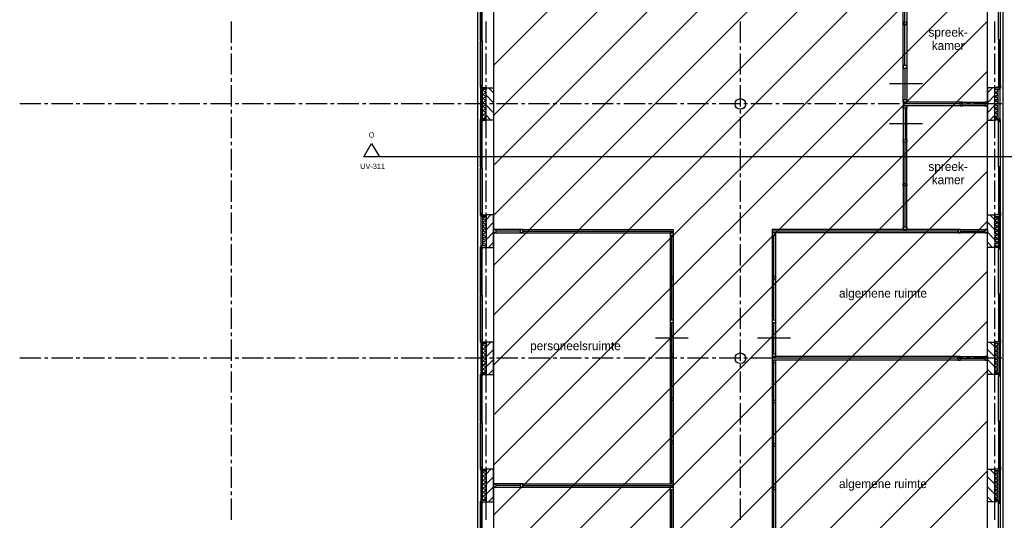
# Model space of a CAD drawing. Extents: x -66955 to 52345, y -20450 to 69550.
# Tile 127 of 132: x 7870 to 35740, y 31864 to 46035. Entities that reach past the tile are written whole.
import ezdxf
from ezdxf.enums import TextEntityAlignment as Align

# ---------------------------------------------------------------- set-up
doc = ezdxf.new("R2010")
doc.units = 0
doc.header["$MEASUREMENT"] = 0
doc.linetypes.add('DASHED', pattern=[0.75, 0.5, -0.25])
doc.linetypes.add('LEEG', pattern=[1, -1])
for name, color, linetype in [('-01-', 7, 'CONTINUOUS'), ('-22-', 7, 'CONTINUOUS'), ('-32-', 7, 'CONTINUOUS'), ('STRAMIEN--E3-', 7, 'CONTINUOUS'), ('STRAMIEN--E7-', 7, 'CONTINUOUS'), ('VERD1$--11-', 7, 'CONTINUOUS'), ('VERD1$--21-', 7, 'CONTINUOUS'), ('VERD1$--22-', 7, 'CONTINUOUS'), ('VERD1$--28-', 7, 'CONTINUOUS'), ('VERD1$--31-', 7, 'CONTINUOUS')]:
    doc.layers.add(name, color=color, linetype=linetype)
doc.styles.add('txt', font='TXT', dxfattribs={"height": 0.2})

# ---------------------------------------------------------------- blocks, each defined once
blk = doc.blocks.new('*O70')
at = {"layer": '-22-', "color": 7, "linetype": 'CONTINUOUS'}
blk.add_line((348, 0), (-348, 0), dxfattribs=at)
blk.add_lwpolyline([(-415, 50), (-415, -50), (415, -50), (415, 50)], close=True, dxfattribs=at)
at = {"layer": '-32-', "color": 7, "linetype": 'CONTINUOUS'}
for points in [[(-415, -50), (-415, 50), (-348, 50), (-348, -50)], [(348, -50), (348, 50), (415, 50), (415, -50)]]:
    blk.add_lwpolyline(points, close=True, dxfattribs=at)
blk = doc.blocks.new('*O71')
at = {"layer": '-22-', "color": 7, "linetype": 'CONTINUOUS'}
for p, q in [((-1, -716), (-1, 1683)), ((-1, -1683), (-1, -783)), ((0, -1683), (0, -783))]:
    blk.add_line(p, q, dxfattribs=at)
blk.add_lwpolyline([(49, 1750), (-51, 1750), (-51, -1750), (49, -1750)], close=True, dxfattribs=at)
at = {"layer": '-32-', "color": 7, "linetype": 'CONTINUOUS'}
blk.add_line((465, -1233), (-465, -1233), dxfattribs=at)
for points in [[(49, 1750), (-51, 1750), (-51, 1683), (49, 1683)], [(50, 517), (-50, 517), (-50, 450), (50, 450)], [(50, -716), (-50, -716), (-50, -783), (50, -783)], [(50, -1683), (-50, -1683), (-50, -1750), (50, -1750)]]:
    blk.add_lwpolyline(points, close=True, dxfattribs=at)
blk = doc.blocks.new('*O73')
at = {"layer": '-22-', "color": 7, "linetype": 'CONTINUOUS'}
blk.add_line((-347.99, 0), (348.01, 0), dxfattribs=at)
blk.add_lwpolyline([(415.01, 50), (415.01, -50), (-414.99, -50), (-414.99, 50)], close=True, dxfattribs=at)
at = {"layer": '-32-', "color": 7, "linetype": 'CONTINUOUS'}
for points in [[(-347.99, -50), (-347.99, 50), (-414.99, 50), (-414.99, -50)], [(415.01, -50), (415.01, 50), (348.01, 50), (348.01, -50)]]:
    blk.add_lwpolyline(points, close=True, dxfattribs=at)
blk = doc.blocks.new('*O74')
at = {"layer": '-22-', "color": 7, "linetype": 'CONTINUOUS'}
for p, q in [((-1, -716), (-1, 1683)), ((-1, -1683), (-1, -783)), ((0, -1683), (0, -783))]:
    blk.add_line(p, q, dxfattribs=at)
blk.add_lwpolyline([(49, 1750), (-51, 1750), (-51, -1750), (49, -1750)], close=True, dxfattribs=at)
at = {"layer": '-32-', "color": 7, "linetype": 'CONTINUOUS'}
blk.add_line((465, -1233), (-465, -1233), dxfattribs=at)
for points in [[(49, 1750), (-51, 1750), (-51, 1683), (49, 1683)], [(50, 517), (-50, 517), (-50, 450), (50, 450)], [(50, -716), (-50, -716), (-50, -783), (50, -783)], [(50, -1683), (-50, -1683), (-50, -1750), (50, -1750)]]:
    blk.add_lwpolyline(points, close=True, dxfattribs=at)
blk = doc.blocks.new('*O75')
at = {"layer": '-22-', "color": 7, "linetype": 'CONTINUOUS'}
blk.add_line((348, 0), (-348, 0), dxfattribs=at)
blk.add_lwpolyline([(-415, 50), (-415, -50), (415, -50), (415, 50)], close=True, dxfattribs=at)
at = {"layer": '-32-', "color": 7, "linetype": 'CONTINUOUS'}
for points in [[(-415, -50), (-415, 50), (-348, 50), (-348, -50)], [(348, -50), (348, 50), (415, 50), (415, -50)]]:
    blk.add_lwpolyline(points, close=True, dxfattribs=at)
blk = doc.blocks.new('*O77')
at = {"layer": '-22-', "color": 7, "linetype": 'CONTINUOUS'}
blk.add_line((-347.99, 0), (348.01, 0), dxfattribs=at)
blk.add_lwpolyline([(415.01, 50), (415.01, -50), (-414.99, -50), (-414.99, 50)], close=True, dxfattribs=at)
at = {"layer": '-32-', "color": 7, "linetype": 'CONTINUOUS'}
for points in [[(-347.99, -50), (-347.99, 50), (-414.99, 50), (-414.99, -50)], [(415.01, -50), (415.01, 50), (348.01, 50), (348.01, -50)]]:
    blk.add_lwpolyline(points, close=True, dxfattribs=at)
blk = doc.blocks.new('*O78')
at = {"layer": '-22-', "color": 7, "linetype": 'CONTINUOUS'}
blk.add_line((-347.99, 0), (348.01, 0), dxfattribs=at)
blk.add_lwpolyline([(415.01, 50), (415.01, -50), (-414.99, -50), (-414.99, 50)], close=True, dxfattribs=at)
at = {"layer": '-32-', "color": 7, "linetype": 'CONTINUOUS'}
for points in [[(-347.99, -50), (-347.99, 50), (-414.99, 50), (-414.99, -50)], [(415.01, -50), (415.01, 50), (348.01, 50), (348.01, -50)]]:
    blk.add_lwpolyline(points, close=True, dxfattribs=at)
blk = doc.blocks.new('*O76')
at = {"layer": '-22-', "color": 7, "linetype": 'CONTINUOUS'}
for p, q in [((2422.51, 3650), (-2838.5, 3650)), ((-2838.5, 3650), (-2838.5, 3550)), ((2422.51, 3650), (2422.51, 3550)), ((2422.51, 3550), (-2838.5, 3550)), ((-2788.5, -2516), (-2788.5, 3550)), ((-2788.5, -3483), (-2788.5, -2583)), ((-2787.5, -3483), (-2787.5, -2583)), ((2422.51, -3550), (-2838.5, -3550)), ((-2838.5, -3550), (-2838.5, -3650)), ((2422.51, -3550), (2422.51, -3650)), ((2422.51, -3650), (-2838.5, -3650))]:
    blk.add_line(p, q, dxfattribs=at)
at = {"layer": '-22-', "color": 7, "linetype": 'LEEG'}
for p, q in [((2422.51, 3600), (-2838.5, 3600)), ((2422.51, -3600), (-2838.5, -3600))]:
    blk.add_line(p, q, dxfattribs=at)
at = {"layer": '-22-', "color": 7, "linetype": 'CONTINUOUS'}
blk.add_lwpolyline([(-2738.5, 3550), (-2838.5, 3550), (-2838.5, -3550), (-2738.5, -3550)], close=True, dxfattribs=at)
at = {"layer": '-32-', "color": 7, "linetype": 'CONTINUOUS'}
blk.add_line((-2322.5, -3033), (-3252.5, -3033), dxfattribs=at)
for points in [[(-2738.5, 3550), (-2838.5, 3550), (-2838.5, 3483), (-2738.5, 3483)], [(-2738.5, 2416), (-2838.5, 2416), (-2838.5, 2349), (-2738.5, 2349)], [(-2738.5, 1183), (-2838.5, 1183), (-2838.5, 1116), (-2738.5, 1116)], [(-2738.5, -50), (-2838.5, -50), (-2838.5, -117), (-2738.5, -117)], [(-2737.5, -1283), (-2837.5, -1283), (-2837.5, -1350), (-2737.5, -1350)], [(-2737.5, -2516), (-2837.5, -2516), (-2837.5, -2583), (-2737.5, -2583)], [(-2737.5, -3483), (-2837.5, -3483), (-2837.5, -3550), (-2737.5, -3550)]]:
    blk.add_lwpolyline(points, close=True, dxfattribs=at)
at = {"layer": '-22-', "color": 7, "linetype": 'CONTINUOUS'}
for name, p in [('*O78', (2837.5, 3600)), ('*O77', (2837.5, -3600))]:
    blk.add_blockref(name, p, dxfattribs=at)
blk = doc.blocks.new('*O128')
at = {"layer": 'VERD1$--31-', "color": 7, "linetype": 'CONTINUOUS'}
for points in [[(53.5, 1382), (53.5, 1363), (75.5, 1363), (75.5, 1338), (-66.5, 1338), (-66.5, 1382)], [(92.5, 1277), (92.5, 1355), (87.5, 1355), (87.5, 1333), (42.5, 1333), (42.5, 1299), (87.5, 1299), (87.5, 1277)], [(42.5, 1299), (87.5, 1299), (87.5, 17), (42.5, 17)], [(83.5, 1333), (83.5, 1338), (53.5, 1338), (53.5, 1333)], [(87.5, 39), (92.5, 39), (92.5, 1277), (87.5, 1277)], [(92.5, -39), (92.5, 39), (87.5, 39), (87.5, 17), (42.5, 17), (42.5, -17), (87.5, -17), (87.5, -39)], [(87.5, -17), (42.5, -17), (42.5, -1299), (87.5, -1299)], [(87.5, -1277), (92.5, -1277), (92.5, -39), (87.5, -39)], [(53.5, -1382), (53.5, -1363), (75.5, -1363), (75.5, -1338), (-66.5, -1338), (-66.5, -1382)], [(92.5, -1277), (92.5, -1355), (87.5, -1355), (87.5, -1333), (42.5, -1333), (42.5, -1299), (87.5, -1299), (87.5, -1277)], [(83.5, -1333), (83.5, -1338), (53.5, -1338), (53.5, -1333)]]:
    blk.add_lwpolyline(points, close=True, dxfattribs=at)
blk = doc.blocks.new('MERKKF')
at = {"layer": 'VERD1$--31-', "color": 7, "linetype": 'CONTINUOUS'}
blk.add_blockref('*O128', (276.5, -1800), dxfattribs=at)
blk = doc.blocks.new('*O191')
at = {"layer": 'VERD1$--31-', "color": 7, "linetype": 'CONTINUOUS'}
for points in [[(-1382, -53.5), (-1363, -53.5), (-1363, -75.5), (-1338, -75.5), (-1338, 66.5), (-1382, 66.5)], [(1382, -53.5), (1363, -53.5), (1363, -75.5), (1338, -75.5), (1338, 66.5), (1382, 66.5)], [(-1277, -92.5), (-1355, -92.5), (-1355, -87.5), (-1333, -87.5), (-1333, -42.5), (-1299, -42.5), (-1299, -87.5), (-1277, -87.5)], [(-1333, -83.5), (-1338, -83.5), (-1338, -53.5), (-1333, -53.5)], [(-17, -87.5), (-17, -42.5), (-1299, -42.5), (-1299, -87.5)], [(-1277, -87.5), (-1277, -92.5), (-39, -92.5), (-39, -87.5)], [(-39, -92.5), (39, -92.5), (39, -87.5), (17, -87.5), (17, -42.5), (-17, -42.5), (-17, -87.5), (-39, -87.5)], [(1299, -42.5), (1299, -87.5), (17, -87.5), (17, -42.5)], [(39, -87.5), (39, -92.5), (1277, -92.5), (1277, -87.5)], [(1277, -92.5), (1355, -92.5), (1355, -87.5), (1333, -87.5), (1333, -42.5), (1299, -42.5), (1299, -87.5), (1277, -87.5)], [(1333, -83.5), (1338, -83.5), (1338, -53.5), (1333, -53.5)]]:
    blk.add_lwpolyline(points, close=True, dxfattribs=at)
blk = doc.blocks.new('MRKKFS')
at = {"layer": 'VERD1$--31-', "color": 7, "linetype": 'CONTINUOUS'}
blk.add_blockref('*O191', (1382, -66.5), dxfattribs=at)
blk = doc.blocks.new('*O260')
at = {"layer": 'STRAMIEN--E3-', "color": 251, "linetype": 'DASHED'}
blk.add_line((6450, -437), (-16921, -437), dxfattribs=at)
at = {"layer": 'STRAMIEN--E3-', "color": 251, "linetype": 'CONTINUOUS'}
for points in [[(-17142.44, -53), (-16921, -437), (-17363.88, -437)], [(6228.56, -53), (6450, -437), (6007.12, -437)]]:
    blk.add_lwpolyline(points, close=True, dxfattribs=at)
at = {"layer": 'STRAMIEN--E3-', "color": 7, "linetype": 'DASHED', "style": 'txt'}
for p in [(-17142.44, 187), (6228.56, 187)]:
    blk.add_text('O', height=150, dxfattribs=at).set_placement(p, align=Align.MIDDLE)

msp = doc.modelspace()

# ---------------------------------------------------------------- linework, layer by layer
at = {"layer": '-22-', "color": 7, "linetype": 'CONTINUOUS'}
for p, q in [((32929, 44734), (32929, 47133)), ((32930, 43767), (32930, 44667)), ((34489.99, 43700), (32880, 43700)), ((32880, 43700), (32880, 43600)), ((34489.99, 43600), (32880, 43600)), ((32930, 43533), (32930, 42633)), ((34489.99, 43700), (34489.99, 43600)), ((34556.99, 43650), (35193, 43650)), ((32929, 42566), (32929, 40167)), ((22110, 40100), (26380, 40100)), ((22110, 40000), (22110, 40100)), ((22110, 40000), (26380, 40000)), ((26330, 37534), (26330, 39933)), ((26380, 40000), (26380, 40100)), ((34430, 40100), (29168.99, 40100)), ((29168.99, 40100), (29168.99, 40000)), ((34430, 40000), (29168.99, 40000)), ((34430, 40100), (34430, 40000)), ((26330, 36567), (26330, 37467)), ((26331, 32900), (26331, 37467)), ((22110, 32900), (26380, 32900)), ((22110, 32800), (22110, 32900)), ((26380, 32800), (26380, 32900)), ((22110, 32800), (26380, 32800))]:
    msp.add_line(p, q, dxfattribs=at)
at = {"layer": '-22-', "color": 7, "linetype": 'LEEG'}
for p, q in [((34489.99, 43650), (32880, 43650)), ((22110, 40050), (26380, 40050)), ((34430, 40050), (29168.99, 40050)), ((22110, 32850), (26380, 32850))]:
    msp.add_line(p, q, dxfattribs=at)
at = {"layer": '-22-', "color": 7, "linetype": 'CONTINUOUS'}
for points in [[(32980, 43700), (32880, 43700), (32880, 47200), (32980, 47200)], [(32980, 43600), (32880, 43600), (32880, 40100), (32980, 40100)], [(35260, 43700), (35260, 43600), (34489.99, 43600), (34489.99, 43700)], [(26380, 40000), (26280, 40000), (26280, 32900), (26380, 32900)]]:
    msp.add_lwpolyline(points, close=True, dxfattribs=at)
at = {"layer": '-32-', "color": 7, "linetype": 'CONTINUOUS'}
for p, q in [((33425, 44217), (32495, 44217)), ((33425, 43083), (32495, 43083)), ((26796, 37017), (25866, 37017))]:
    msp.add_line(p, q, dxfattribs=at)
for points in [[(32980, 45967), (32880, 45967), (32880, 45900), (32980, 45900)], [(32980, 44734), (32880, 44734), (32880, 44667), (32980, 44667)], [(32980, 43767), (32880, 43767), (32880, 43700), (32980, 43700)], [(32980, 43533), (32880, 43533), (32880, 43600), (32980, 43600)], [(34556.99, 43600), (34556.99, 43700), (34489.99, 43700), (34489.99, 43600)], [(35260, 43600), (35260, 43700), (35193, 43700), (35193, 43600)], [(32980, 42566), (32880, 42566), (32880, 42633), (32980, 42633)], [(32980, 41333), (32880, 41333), (32880, 41400), (32980, 41400)], [(32980, 40100), (32880, 40100), (32880, 40167), (32980, 40167)], [(26380, 40000), (26280, 40000), (26280, 39933), (26380, 39933)], [(26381, 38767), (26281, 38767), (26281, 38700), (26381, 38700)], [(26381, 37534), (26281, 37534), (26281, 37467), (26381, 37467)], [(26381, 36567), (26281, 36567), (26281, 36500), (26381, 36500)], [(26381, 35334), (26281, 35334), (26281, 35267), (26381, 35267)], [(26381, 34101), (26281, 34101), (26281, 34034), (26381, 34034)], [(26381, 32967), (26281, 32967), (26281, 32900), (26381, 32900)]]:
    msp.add_lwpolyline(points, close=True, dxfattribs=at)
at = {"layer": 'STRAMIEN--E7-', "color": 1, "linetype": 'CONTINUOUS'}
for p, q in [((13870, 45680), (13870, 45980)), ((21070, 45680), (21070, 45980)), ((28270, 45680), (28270, 45980)), ((35470, 45680), (35470, 45980)), ((13870, 45380), (13870, 45680)), ((21070, 45380), (21070, 45680)), ((28270, 45380), (28270, 45680)), ((35470, 45380), (35470, 45680)), ((13870, 45180), (13870, 45280)), ((21070, 45180), (21070, 45280)), ((28270, 45180), (28270, 45280)), ((35470, 45180), (35470, 45280)), ((13870, 44780), (13870, 45080)), ((21070, 44780), (21070, 45080)), ((28270, 44780), (28270, 45080)), ((35470, 44780), (35470, 45080)), ((13870, 44480), (13870, 44780)), ((21070, 44480), (21070, 44780)), ((28270, 44480), (28270, 44780)), ((35470, 44480), (35470, 44780)), ((13870, 44280), (13870, 44380)), ((21070, 44280), (21070, 44380)), ((28270, 44280), (28270, 44380)), ((35470, 44280), (35470, 44380)), ((13870, 43880), (13870, 44180)), ((21070, 43880), (21070, 44180)), ((28270, 43880), (28270, 44180)), ((35470, 43880), (35470, 44180)), ((13870, 43580), (13870, 43880)), ((21070, 43580), (21070, 43880)), ((28270, 43580), (28270, 43880)), ((35470, 43580), (35470, 43880)), ((8170, 43650), (7870, 43650)), ((8470, 43650), (8170, 43650)), ((8670, 43650), (8570, 43650)), ((9070, 43650), (8770, 43650)), ((9370, 43650), (9070, 43650)), ((9570, 43650), (9470, 43650)), ((9970, 43650), (9670, 43650)), ((10270, 43650), (9970, 43650)), ((10470, 43650), (10370, 43650)), ((10870, 43650), (10570, 43650)), ((11170, 43650), (10870, 43650)), ((11370, 43650), (11270, 43650)), ((11770, 43650), (11470, 43650)), ((12070, 43650), (11770, 43650)), ((12270, 43650), (12170, 43650)), ((12670, 43650), (12370, 43650)), ((12970, 43650), (12670, 43650)), ((13170, 43650), (13070, 43650)), ((13570, 43650), (13270, 43650)), ((13870, 43650), (13570, 43650)), ((13870, 43380), (13870, 43480)), ((14070, 43650), (13970, 43650)), ((14470, 43650), (14170, 43650)), ((14770, 43650), (14470, 43650)), ((14970, 43650), (14870, 43650)), ((15370, 43650), (15070, 43650)), ((15670, 43650), (15370, 43650)), ((15870, 43650), (15770, 43650)), ((16270, 43650), (15970, 43650)), ((16570, 43650), (16270, 43650)), ((16770, 43650), (16670, 43650)), ((17170, 43650), (16870, 43650)), ((17470, 43650), (17170, 43650)), ((17670, 43650), (17570, 43650)), ((18070, 43650), (17770, 43650)), ((18370, 43650), (18070, 43650)), ((18570, 43650), (18470, 43650)), ((18970, 43650), (18670, 43650)), ((19270, 43650), (18970, 43650)), ((19470, 43650), (19370, 43650)), ((19870, 43650), (19570, 43650)), ((20170, 43650), (19870, 43650)), ((20370, 43650), (20270, 43650)), ((20770, 43650), (20470, 43650)), ((21070, 43650), (20770, 43650)), ((21070, 43380), (21070, 43480)), ((21270, 43650), (21170, 43650)), ((21670, 43650), (21370, 43650)), ((21970, 43650), (21670, 43650)), ((22170, 43650), (22070, 43650)), ((22570, 43650), (22270, 43650)), ((22870, 43650), (22570, 43650)), ((23070, 43650), (22970, 43650)), ((23470, 43650), (23170, 43650)), ((23770, 43650), (23470, 43650)), ((23970, 43650), (23870, 43650)), ((24370, 43650), (24070, 43650)), ((24670, 43650), (24370, 43650)), ((24870, 43650), (24770, 43650)), ((25270, 43650), (24970, 43650)), ((25570, 43650), (25270, 43650)), ((25770, 43650), (25670, 43650)), ((26170, 43650), (25870, 43650)), ((26470, 43650), (26170, 43650)), ((26670, 43650), (26570, 43650)), ((27070, 43650), (26770, 43650)), ((27370, 43650), (27070, 43650)), ((27570, 43650), (27470, 43650)), ((27970, 43650), (27670, 43650)), ((28270, 43650), (27970, 43650)), ((28270, 43380), (28270, 43480)), ((28470, 43650), (28370, 43650)), ((28870, 43650), (28570, 43650)), ((29170, 43650), (28870, 43650)), ((29370, 43650), (29270, 43650)), ((29770, 43650), (29470, 43650)), ((30070, 43650), (29770, 43650)), ((30270, 43650), (30170, 43650)), ((30670, 43650), (30370, 43650)), ((30970, 43650), (30670, 43650)), ((31170, 43650), (31070, 43650)), ((31570, 43650), (31270, 43650)), ((31870, 43650), (31570, 43650)), ((32070, 43650), (31970, 43650)), ((32470, 43650), (32170, 43650)), ((32770, 43650), (32470, 43650)), ((32970, 43650), (32870, 43650)), ((33370, 43650), (33070, 43650)), ((33670, 43650), (33370, 43650)), ((33870, 43650), (33770, 43650)), ((34270, 43650), (33970, 43650)), ((34570, 43650), (34270, 43650)), ((34770, 43650), (34670, 43650)), ((35170, 43650), (34870, 43650)), ((35470, 43650), (35170, 43650)), ((35470, 43380), (35470, 43480)), ((35670, 43650), (35570, 43650)), ((13870, 42980), (13870, 43280)), ((21070, 42980), (21070, 43280)), ((28270, 42980), (28270, 43280)), ((35470, 42980), (35470, 43280)), ((13870, 42680), (13870, 42980)), ((21070, 42680), (21070, 42980)), ((28270, 42680), (28270, 42980)), ((35470, 42680), (35470, 42980)), ((13870, 42480), (13870, 42580)), ((13870, 42080), (13870, 42380)), ((21070, 42480), (21070, 42580)), ((21070, 42080), (21070, 42380)), ((28270, 42480), (28270, 42580)), ((28270, 42080), (28270, 42380)), ((35470, 42480), (35470, 42580)), ((35470, 42080), (35470, 42380)), ((13870, 41780), (13870, 42080)), ((21070, 41780), (21070, 42080)), ((28270, 41780), (28270, 42080)), ((35470, 41780), (35470, 42080)), ((13870, 41580), (13870, 41680)), ((21070, 41580), (21070, 41680)), ((28270, 41580), (28270, 41680)), ((35470, 41580), (35470, 41680)), ((13870, 41180), (13870, 41480)), ((21070, 41180), (21070, 41480)), ((28270, 41180), (28270, 41480)), ((35470, 41180), (35470, 41480)), ((13870, 40880), (13870, 41180)), ((21070, 40880), (21070, 41180)), ((28270, 40880), (28270, 41180)), ((35470, 40880), (35470, 41180)), ((13870, 40680), (13870, 40780)), ((21070, 40680), (21070, 40780)), ((28270, 40680), (28270, 40780)), ((35470, 40680), (35470, 40780)), ((13870, 40280), (13870, 40580)), ((21070, 40280), (21070, 40580)), ((28270, 40280), (28270, 40580)), ((35470, 40280), (35470, 40580)), ((13870, 39980), (13870, 40280)), ((21070, 39980), (21070, 40280)), ((28270, 39980), (28270, 40280)), ((35470, 39980), (35470, 40280)), ((13870, 39780), (13870, 39880)), ((21070, 39780), (21070, 39880)), ((28270, 39780), (28270, 39880)), ((35470, 39780), (35470, 39880)), ((13870, 39380), (13870, 39680)), ((21070, 39380), (21070, 39680)), ((28270, 39380), (28270, 39680)), ((35470, 39380), (35470, 39680)), ((13870, 39080), (13870, 39380)), ((21070, 39080), (21070, 39380)), ((28270, 39080), (28270, 39380)), ((35470, 39080), (35470, 39380)), ((13870, 38880), (13870, 38980)), ((13870, 38480), (13870, 38780)), ((21070, 38880), (21070, 38980)), ((21070, 38480), (21070, 38780)), ((28270, 38880), (28270, 38980)), ((28270, 38480), (28270, 38780)), ((35470, 38880), (35470, 38980)), ((35470, 38480), (35470, 38780)), ((13870, 38180), (13870, 38480)), ((21070, 38180), (21070, 38480)), ((28270, 38180), (28270, 38480)), ((35470, 38180), (35470, 38480)), ((13870, 37980), (13870, 38080)), ((21070, 37980), (21070, 38080)), ((28270, 37980), (28270, 38080)), ((35470, 37980), (35470, 38080)), ((13870, 37580), (13870, 37880)), ((21070, 37580), (21070, 37880)), ((28270, 37580), (28270, 37880)), ((35470, 37580), (35470, 37880)), ((13870, 37280), (13870, 37580)), ((21070, 37280), (21070, 37580)), ((28270, 37280), (28270, 37580)), ((35470, 37280), (35470, 37580)), ((13870, 37080), (13870, 37180)), ((21070, 37080), (21070, 37180)), ((28270, 37080), (28270, 37180)), ((35470, 37080), (35470, 37180)), ((13870, 36680), (13870, 36980)), ((21070, 36680), (21070, 36980)), ((28270, 36680), (28270, 36980)), ((35470, 36680), (35470, 36980)), ((13870, 36380), (13870, 36680)), ((21070, 36380), (21070, 36680)), ((28270, 36380), (28270, 36680)), ((35470, 36380), (35470, 36680)), ((8170, 36450), (7870, 36450)), ((8470, 36450), (8170, 36450)), ((8670, 36450), (8570, 36450)), ((9070, 36450), (8770, 36450)), ((9370, 36450), (9070, 36450)), ((9570, 36450), (9470, 36450)), ((9970, 36450), (9670, 36450)), ((10270, 36450), (9970, 36450)), ((10470, 36450), (10370, 36450)), ((10870, 36450), (10570, 36450)), ((11170, 36450), (10870, 36450)), ((11370, 36450), (11270, 36450)), ((11770, 36450), (11470, 36450)), ((12070, 36450), (11770, 36450)), ((12270, 36450), (12170, 36450)), ((12670, 36450), (12370, 36450)), ((12970, 36450), (12670, 36450)), ((13170, 36450), (13070, 36450)), ((13570, 36450), (13270, 36450)), ((13870, 36450), (13570, 36450)), ((13870, 36180), (13870, 36280)), ((14070, 36450), (13970, 36450)), ((14470, 36450), (14170, 36450)), ((14770, 36450), (14470, 36450)), ((14970, 36450), (14870, 36450)), ((15370, 36450), (15070, 36450)), ((15670, 36450), (15370, 36450)), ((15870, 36450), (15770, 36450)), ((16270, 36450), (15970, 36450)), ((16570, 36450), (16270, 36450)), ((16770, 36450), (16670, 36450)), ((17170, 36450), (16870, 36450)), ((17470, 36450), (17170, 36450)), ((17670, 36450), (17570, 36450)), ((18070, 36450), (17770, 36450)), ((18370, 36450), (18070, 36450)), ((18570, 36450), (18470, 36450)), ((18970, 36450), (18670, 36450)), ((19270, 36450), (18970, 36450)), ((19470, 36450), (19370, 36450)), ((19870, 36450), (19570, 36450)), ((20170, 36450), (19870, 36450)), ((20370, 36450), (20270, 36450)), ((20770, 36450), (20470, 36450)), ((21070, 36450), (20770, 36450)), ((21070, 36180), (21070, 36280)), ((21270, 36450), (21170, 36450)), ((21670, 36450), (21370, 36450)), ((21970, 36450), (21670, 36450)), ((22170, 36450), (22070, 36450)), ((22570, 36450), (22270, 36450)), ((22870, 36450), (22570, 36450)), ((23070, 36450), (22970, 36450)), ((23470, 36450), (23170, 36450)), ((23770, 36450), (23470, 36450)), ((23970, 36450), (23870, 36450)), ((24370, 36450), (24070, 36450)), ((24670, 36450), (24370, 36450)), ((24870, 36450), (24770, 36450)), ((25270, 36450), (24970, 36450)), ((25570, 36450), (25270, 36450)), ((25770, 36450), (25670, 36450)), ((26170, 36450), (25870, 36450)), ((26470, 36450), (26170, 36450)), ((26670, 36450), (26570, 36450)), ((27070, 36450), (26770, 36450)), ((27370, 36450), (27070, 36450)), ((27570, 36450), (27470, 36450)), ((27970, 36450), (27670, 36450)), ((28270, 36450), (27970, 36450)), ((28270, 36180), (28270, 36280)), ((28470, 36450), (28370, 36450)), ((28870, 36450), (28570, 36450)), ((29170, 36450), (28870, 36450)), ((29370, 36450), (29270, 36450)), ((29770, 36450), (29470, 36450)), ((30070, 36450), (29770, 36450)), ((30270, 36450), (30170, 36450)), ((30670, 36450), (30370, 36450)), ((30970, 36450), (30670, 36450)), ((31170, 36450), (31070, 36450)), ((31570, 36450), (31270, 36450)), ((31870, 36450), (31570, 36450)), ((32070, 36450), (31970, 36450)), ((32470, 36450), (32170, 36450)), ((32770, 36450), (32470, 36450)), ((32970, 36450), (32870, 36450)), ((33370, 36450), (33070, 36450)), ((33670, 36450), (33370, 36450)), ((33870, 36450), (33770, 36450)), ((34270, 36450), (33970, 36450)), ((34570, 36450), (34270, 36450)), ((34770, 36450), (34670, 36450)), ((35170, 36450), (34870, 36450)), ((35470, 36450), (35170, 36450)), ((35470, 36180), (35470, 36280)), ((35670, 36450), (35570, 36450)), ((13870, 35780), (13870, 36080)), ((21070, 35780), (21070, 36080)), ((28270, 35780), (28270, 36080)), ((35470, 35780), (35470, 36080)), ((13870, 35480), (13870, 35780)), ((21070, 35480), (21070, 35780)), ((28270, 35480), (28270, 35780)), ((35470, 35480), (35470, 35780)), ((13870, 35280), (13870, 35380)), ((13870, 34880), (13870, 35180)), ((21070, 35280), (21070, 35380)), ((21070, 34880), (21070, 35180)), ((28270, 35280), (28270, 35380)), ((28270, 34880), (28270, 35180)), ((35470, 35280), (35470, 35380)), ((35470, 34880), (35470, 35180)), ((13870, 34580), (13870, 34880)), ((21070, 34580), (21070, 34880)), ((28270, 34580), (28270, 34880)), ((35470, 34580), (35470, 34880)), ((13870, 34380), (13870, 34480)), ((21070, 34380), (21070, 34480)), ((28270, 34380), (28270, 34480)), ((35470, 34380), (35470, 34480)), ((13870, 33980), (13870, 34280)), ((21070, 33980), (21070, 34280)), ((28270, 33980), (28270, 34280)), ((35470, 33980), (35470, 34280)), ((13870, 33680), (13870, 33980)), ((21070, 33680), (21070, 33980)), ((28270, 33680), (28270, 33980)), ((35470, 33680), (35470, 33980)), ((13870, 33480), (13870, 33580)), ((21070, 33480), (21070, 33580)), ((28270, 33480), (28270, 33580)), ((35470, 33480), (35470, 33580)), ((13870, 33080), (13870, 33380)), ((21070, 33080), (21070, 33380)), ((28270, 33080), (28270, 33380)), ((35470, 33080), (35470, 33380)), ((13870, 32780), (13870, 33080)), ((21070, 32780), (21070, 33080)), ((28270, 32780), (28270, 33080)), ((35470, 32780), (35470, 33080)), ((13870, 32580), (13870, 32680)), ((21070, 32580), (21070, 32680)), ((28270, 32580), (28270, 32680)), ((35470, 32580), (35470, 32680)), ((13870, 32180), (13870, 32480)), ((21070, 32180), (21070, 32480)), ((28270, 32180), (28270, 32480)), ((35470, 32180), (35470, 32480)), ((13870, 31880), (13870, 32180)), ((21070, 31880), (21070, 32180)), ((28270, 31880), (28270, 32180)), ((35470, 31880), (35470, 32180))]:
    msp.add_line(p, q, dxfattribs=at)
at = {"layer": 'VERD1$--11-', "color": 1, "linetype": 'CONTINUOUS'}
for p, q in [((21280, 44737.92), (35260, 58717.92)), ((21280, 43323.71), (35260, 57303.71)), ((21280, 41909.49), (35260, 55889.49)), ((21280, 40495.28), (35260, 54475.28)), ((21280, 39081.07), (35260, 53061.07)), ((21280, 37666.85), (35260, 51646.85)), ((21280, 36252.64), (35260, 50232.64)), ((21280, 34838.43), (35260, 48818.43)), ((21280, 33424.21), (35260, 47404.21)), ((21280, 32010), (35260, 45990)), ((21280, 30595.79), (35260, 44575.79)), ((21280, 29181.57), (35260, 43161.57)), ((21280, 27767.36), (35260, 41747.36)), ((21280, 26353.15), (35260, 40333.15)), ((22391.07, 26050), (35260, 38918.93)), ((23805.28, 26050), (35260, 37504.72)), ((24279.49, 25110), (35260, 36090.51)), ((25693.71, 25110), (35260, 34676.29)), ((23190, 21192.08), (35260, 33262.08))]:
    msp.add_line(p, q, dxfattribs=at)
at = {"layer": 'VERD1$--21-', "color": 7, "linetype": 'CONTINUOUS'}
for p, q in [((21280, 43966.84), (21136.84, 44110)), ((35260, 43966.84), (35403.16, 44110)), ((21280, 43684), (21070, 43894)), ((35260, 43684), (35470, 43894)), ((21280, 43401.16), (21070, 43611.16)), ((35260, 43401.16), (35470, 43611.16)), ((21208.31, 43190), (21070, 43328.31)), ((35331.69, 43190), (35470, 43328.31)), ((21208.31, 40510), (21070, 40371.69)), ((35331.69, 40510), (35470, 40371.69)), ((21280, 40298.84), (21070, 40088.84)), ((35260, 40298.84), (35470, 40088.84)), ((21280, 40016), (21070, 39806)), ((35260, 40016), (35470, 39806)), ((21280, 39733.16), (21136.84, 39590)), ((35260, 39733.16), (35403.16, 39590)), ((21208.31, 36910), (21070, 36771.69)), ((35331.69, 36910), (35470, 36771.69)), ((21280, 36698.84), (21070, 36488.84)), ((35260, 36698.84), (35470, 36488.84)), ((21280, 36416), (21070, 36206)), ((35260, 36416), (35470, 36206)), ((21280, 36133.16), (21136.84, 35990)), ((35260, 36133.16), (35403.16, 35990)), ((21208.31, 33310), (21070, 33171.69)), ((35331.69, 33310), (35470, 33171.69)), ((21280, 33098.84), (21070, 32888.84)), ((35260, 33098.84), (35470, 32888.84)), ((21280, 32816), (21070, 32606)), ((35260, 32816), (35470, 32606)), ((21280, 32533.16), (21136.84, 32390)), ((35260, 32533.16), (35403.16, 32390))]:
    msp.add_line(p, q, dxfattribs=at)
for points in [[(21280, 44110), (21280, 43190), (21070, 43190), (21070, 44110)], [(35260, 44110), (35260, 43190), (35470, 43190), (35470, 44110)], [(21280, 39590), (21280, 40510), (21070, 40510), (21070, 39590)], [(35260, 39590), (35260, 40510), (35470, 40510), (35470, 39590)], [(21280, 35990), (21280, 36910), (21070, 36910), (21070, 35990)], [(35260, 35990), (35260, 36910), (35470, 36910), (35470, 35990)], [(21280, 32390), (21280, 33310), (21070, 33310), (21070, 32390)], [(35260, 32390), (35260, 33310), (35470, 33310), (35470, 32390)]]:
    msp.add_lwpolyline(points, close=True, dxfattribs=at)
at = {"layer": 'VERD1$--22-', "color": 7, "linetype": 'CONTINUOUS'}
for p, q in [((21280, 60538), (21280, 26042)), ((35260, -4740), (35260, 60538)), ((20970, 43232), (20970, 44068)), ((20970, 44068), (21070, 44068)), ((21070, 43232), (21070, 44068)), ((35470, 43232), (35470, 44068)), ((35570, 44068), (35470, 44068)), ((35570, 43232), (35570, 44068)), ((20970, 43232), (21070, 43232)), ((35570, 43232), (35470, 43232)), ((20970, 40468), (20970, 39632)), ((21070, 40468), (20970, 40468)), ((21070, 40468), (21070, 39632)), ((35470, 40468), (35470, 39632)), ((35470, 40468), (35570, 40468)), ((35570, 40468), (35570, 39632)), ((21070, 39632), (20970, 39632)), ((35470, 39632), (35570, 39632)), ((20970, 36032), (20970, 36868)), ((20970, 36868), (21070, 36868)), ((21070, 36032), (21070, 36868)), ((35470, 36032), (35470, 36868)), ((35570, 36868), (35470, 36868)), ((35570, 36032), (35570, 36868)), ((20970, 36032), (21070, 36032)), ((35570, 36032), (35470, 36032)), ((20970, 32432), (20970, 33268)), ((20970, 33268), (21070, 33268)), ((21070, 32432), (21070, 33268)), ((35470, 32432), (35470, 33268)), ((35570, 33268), (35470, 33268)), ((35570, 32432), (35570, 33268)), ((20970, 32432), (21070, 32432)), ((35570, 32432), (35470, 32432))]:
    msp.add_line(p, q, dxfattribs=at)
msp.add_lwpolyline([(35710, 65490), (20830, 65490), (20830, -5190), (35710, -5190)], close=True, dxfattribs=at)
for points in [[(20970, 43916), (21070, 43973), (20970, 44030)], [(20970, 43802), (21070, 43859), (20970, 43916)], [(20970, 43688), (21070, 43745), (20970, 43802)], [(35570, 43916), (35470, 43973), (35570, 44030)], [(35570, 43802), (35470, 43859), (35570, 43916)], [(35570, 43688), (35470, 43745), (35570, 43802)], [(20970, 43574), (21070, 43631), (20970, 43688)], [(20970, 43460), (21070, 43517), (20970, 43574)], [(35570, 43574), (35470, 43631), (35570, 43688)], [(35570, 43460), (35470, 43517), (35570, 43574)], [(20970, 43346), (21070, 43403), (20970, 43460)], [(20970, 43232), (21070, 43289), (20970, 43346)], [(35570, 43346), (35470, 43403), (35570, 43460)], [(35570, 43232), (35470, 43289), (35570, 43346)], [(21070, 40468), (20970, 40411), (21070, 40354)], [(35470, 40468), (35570, 40411), (35470, 40354)], [(21070, 40354), (20970, 40297), (21070, 40240)], [(21070, 40240), (20970, 40183), (21070, 40126)], [(35470, 40354), (35570, 40297), (35470, 40240)], [(35470, 40240), (35570, 40183), (35470, 40126)], [(21070, 40126), (20970, 40069), (21070, 40012)], [(21070, 40012), (20970, 39955), (21070, 39898)], [(21070, 39898), (20970, 39841), (21070, 39784)], [(35470, 40126), (35570, 40069), (35470, 40012)], [(35470, 40012), (35570, 39955), (35470, 39898)], [(35470, 39898), (35570, 39841), (35470, 39784)], [(21070, 39784), (20970, 39727), (21070, 39670)], [(35470, 39784), (35570, 39727), (35470, 39670)], [(20970, 36716), (21070, 36773), (20970, 36830)], [(35570, 36716), (35470, 36773), (35570, 36830)], [(20970, 36602), (21070, 36659), (20970, 36716)], [(20970, 36488), (21070, 36545), (20970, 36602)], [(35570, 36602), (35470, 36659), (35570, 36716)], [(35570, 36488), (35470, 36545), (35570, 36602)], [(20970, 36374), (21070, 36431), (20970, 36488)], [(20970, 36260), (21070, 36317), (20970, 36374)], [(20970, 36146), (21070, 36203), (20970, 36260)], [(35570, 36374), (35470, 36431), (35570, 36488)], [(35570, 36260), (35470, 36317), (35570, 36374)], [(35570, 36146), (35470, 36203), (35570, 36260)], [(20970, 36032), (21070, 36089), (20970, 36146)], [(35570, 36032), (35470, 36089), (35570, 36146)], [(20970, 33116), (21070, 33173), (20970, 33230)], [(35570, 33116), (35470, 33173), (35570, 33230)], [(20970, 33002), (21070, 33059), (20970, 33116)], [(20970, 32888), (21070, 32945), (20970, 33002)], [(20970, 32774), (21070, 32831), (20970, 32888)], [(35570, 33002), (35470, 33059), (35570, 33116)], [(35570, 32888), (35470, 32945), (35570, 33002)], [(35570, 32774), (35470, 32831), (35570, 32888)], [(20970, 32660), (21070, 32717), (20970, 32774)], [(20970, 32546), (21070, 32603), (20970, 32660)], [(35570, 32660), (35470, 32717), (35570, 32774)], [(35570, 32546), (35470, 32603), (35570, 32660)], [(20970, 32432), (21070, 32489), (20970, 32546)], [(35570, 32432), (35470, 32489), (35570, 32546)]]:
    msp.add_lwpolyline(points, dxfattribs=at)
at = {"layer": 'VERD1$--28-', "color": 7, "linetype": 'CONTINUOUS'}
for centre in [(28270, 43650), (28270, 36450)]:
    msp.add_circle(centre, 150, dxfattribs=at)
at = {"layer": 'VERD1$--31-', "color": 7, "linetype": 'CONTINUOUS'}
for points in [[(20920, 44112), (20928, 44112), (20928, 43188), (20920, 43188)], [(35620, 44112), (35612, 44112), (35612, 43188), (35620, 43188)], [(20920, 39588), (20928, 39588), (20928, 40512), (20920, 40512)], [(35620, 39588), (35612, 39588), (35612, 40512), (35620, 40512)], [(20920, 35988), (20928, 35988), (20928, 36912), (20920, 36912)], [(35620, 35988), (35612, 35988), (35612, 36912), (35620, 36912)], [(20920, 32388), (20928, 32388), (20928, 33312), (20920, 33312)], [(35620, 32388), (35612, 32388), (35612, 33312), (35620, 33312)]]:
    msp.add_lwpolyline(points, close=True, dxfattribs=at)

# ---------------------------------------------------------------- block references
at = {"layer": '-22-', "color": 7, "linetype": 'CONTINUOUS'}
for name, p in [('*O75', (21695, 40050)), ('*O74', (29219.99, 38250)), ('*O73', (34844.99, 40050)), ('*O76', (32007.49, 32850)), ('*O70', (21695, 32850)), ('*O71', (26331, 31050))]:
    msp.add_blockref(name, p, dxfattribs=at)
at = {"layer": 'STRAMIEN--E3-', "color": 7, "linetype": 'DASHED'}
msp.add_blockref('*O260', (34974, 42587), dxfattribs=at)
at = {"layer": 'VERD1$--31-', "color": 7, "linetype": 'CONTINUOUS', "rotation": 270}
for p in [(21070, 46832), (21070, 43232), (21070, 39632), (21070, 36032), (21070, 32432)]:
    msp.add_blockref('MRKKFS', p, dxfattribs=at)
at = {"layer": 'VERD1$--31-', "color": 7, "linetype": 'CONTINUOUS'}
for p in [(35260, 47250), (35260, 43650), (35260, 40050), (35260, 36450), (35260, 32850)]:
    msp.add_blockref('MERKKF', p, dxfattribs=at)

# ---------------------------------------------------------------- texts
at = {"layer": '-01-', "color": 7, "linetype": 'CONTINUOUS', "style": 'txt'}
for s, p in [('spreek-', (34150, 45649)), ('kamer', (34150, 45309)), ('spreek-', (34150, 41848)), ('kamer', (34150, 41508)), ('algemene ruimte', (32305, 38263)), ('personeelsruimte', (23601, 36773)), ('algemene ruimte', (32305, 32870))]:
    msp.add_text(s, height=250, dxfattribs=at).set_placement(p, align=Align.MIDDLE)
at = {"layer": 'STRAMIEN--E3-', "color": 7, "linetype": 'DASHED', "style": 'txt'}
msp.add_text(' UV-311', height=150, dxfattribs=at).set_placement((17831.56, 41884), align=Align.MIDDLE)

doc.saveas('drawing.dxf')
